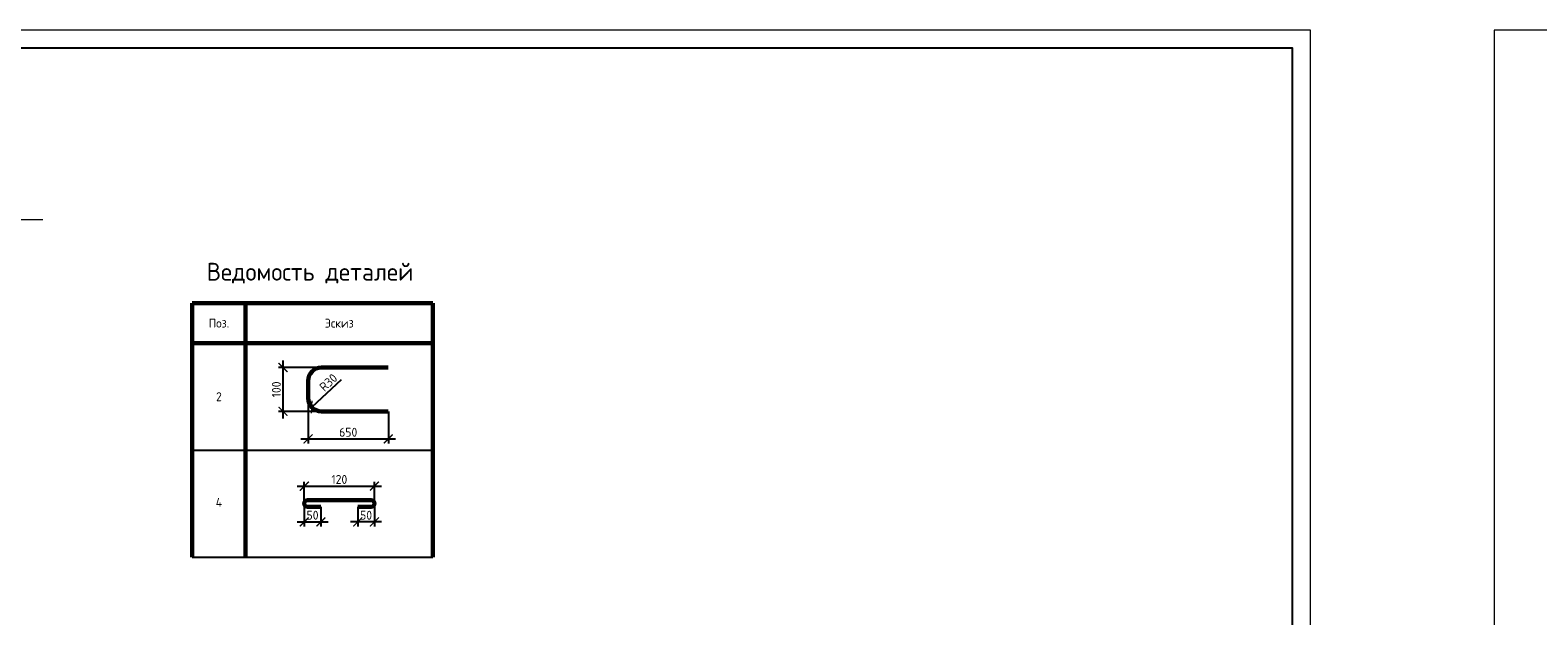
# Model space of a CAD drawing. Header units: millimetres. Extents: x 130535 to 3472113, y -52734 to 121434.
# Tile 33 of 100: x 433631 to 475914, y 17792 to 34210. Entities that reach past the tile are written whole.
import ezdxf

# ---------------------------------------------------------------- set-up
doc = ezdxf.new("R2010")
doc.units = ezdxf.units.MM
doc.layers.get('DEFPOINTS').update_dxf_attribs({"color": 1, "lineweight": 0})
for name, color, linetype, lineweight in [('Основная 0.60', 142, 'Continuous', 60), ('РАЗМЕРЫ', 1, 'Continuous', 9), ('Тонкая', 81, 'Continuous', 20), ('ТОНКИЕ', 7, 'Continuous', 9)]:
    doc.layers.add(name, color=color, linetype=linetype, lineweight=lineweight)
doc.layers.add('ТОЛСТЫЕ_ОСНОВНЫЕ', color=6, linetype='Continuous')
doc.styles.add('GOST-2.304_Type-B', font='GOST_Common.ttf')
doc.dimstyles.new('СПДС', dxfattribs={"dimscale": 100, "dimtxt": 2.5, "dimasz": 2.5, "dimexe": 1.25, "dimexo": 0, "dimtad": 1, "dimdec": 0, "dimtxsty": 'GOST-2.304_Type-B', "dimblk": 'ARCHTICK', "dimcen": 2.5, "dimdle": 2, "dimadec": 0, "dimazin": 2, "dimtfac": 0.75, "dimtdec": 0, "dimtmove": 1, "dimatfit": 3, "dimfxl": 1, "dimtolj": 1, "dimarcsym": 1})

# ---------------------------------------------------------------- blocks, each defined once
blk = doc.blocks.new('*U5')
at = {"layer": 'ТОЛСТЫЕ_ОСНОВНЫЕ', "color": 6}
blk.add_lwpolyline([(20, 5), (589, 5), (589, 415), (20, 415)], close=True, dxfattribs=at)
at = {"layer": 'ТОНКИЕ'}
blk.add_lwpolyline([(0, 0), (594, 0), (594, 420), (0, 420)], close=True, dxfattribs=at)
blk = doc.blocks.new('_ArchTick')
at = {"color": 0, "linetype": 'ByBlock', "const_width": 0.15}
blk.add_lwpolyline([(-0.5, -0.5), (0.5, 0.5)], dxfattribs=at)
blk = doc.blocks.new('*D448')
at = {"layer": 'DEFPOINTS', "color": 0, "linetype": 'Continuous', "lineweight": 0, "transparency": 16777216}
for p in [(440723, 24754), (441801, 24754), (441801, 23524)]:
    blk.add_point(p, dxfattribs=at)
at = {"layer": 'РАЗМЕРЫ', "color": 0, "linetype": 'Continuous', "lineweight": -2, "transparency": 16777216}
for p, q in [((440723, 23324), (440723, 24954)), ((441801, 24754), (440598, 24754)), ((441801, 23524), (440598, 23524))]:
    blk.add_line(p, q, dxfattribs=at)
at = {"layer": 'РАЗМЕРЫ', "color": 0, "linetype": 'Continuous', "lineweight": -2, "transparency": 16777216, "xscale": 250, "yscale": 250, "zscale": 250}
for p, rotation in [((440723, 24754), 90), ((440723, 23524), 270)]:
    blk.add_blockref('_ArchTick', p, dxfattribs=dict(at, rotation=rotation))
at = {"layer": 'РАЗМЕРЫ', "color": 0, "linetype": 'Continuous', "lineweight": 0, "transparency": 16777216, "insert": (440536, 24139), "char_height": 250, "attachment_point": 5, "rotation": 90, "style": 'GOST-2.304_Type-B'}
blk.add_mtext('\\A1;100', dxfattribs=at)
blk = doc.blocks.new('*D449')
at = {"layer": 'DEFPOINTS', "color": 0, "linetype": 'Continuous', "lineweight": 0, "transparency": 16777216}
for p in [(441426, 23899), (443676, 23524), (443676, 22751)]:
    blk.add_point(p, dxfattribs=at)
at = {"layer": 'РАЗМЕРЫ', "color": 0, "linetype": 'Continuous', "lineweight": -2, "transparency": 16777216}
for p, q in [((441426, 23899), (441426, 22626)), ((443676, 23524), (443676, 22626)), ((441226, 22751), (443876, 22751))]:
    blk.add_line(p, q, dxfattribs=at)
at = {"layer": 'РАЗМЕРЫ', "color": 0, "linetype": 'Continuous', "lineweight": -2, "transparency": 16777216, "xscale": 250, "yscale": 250, "zscale": 250, "rotation": 180}
blk.add_blockref('_ArchTick', (441426, 22751), dxfattribs=at)
at = {"layer": 'РАЗМЕРЫ', "color": 0, "linetype": 'Continuous', "lineweight": -2, "transparency": 16777216, "xscale": 250, "yscale": 250, "zscale": 250}
blk.add_blockref('_ArchTick', (443676, 22751), dxfattribs=at)
at = {"layer": 'РАЗМЕРЫ', "color": 0, "linetype": 'Continuous', "lineweight": 0, "transparency": 16777216, "insert": (442551, 22938), "char_height": 250, "attachment_point": 5, "style": 'GOST-2.304_Type-B'}
blk.add_mtext('\\A1;650', dxfattribs=at)
blk = doc.blocks.new('*D450')
at = {"layer": 'DEFPOINTS', "color": 0, "linetype": 'Continuous', "lineweight": 0, "transparency": 16777216}
for p in [(441801, 23899), (441526, 23644)]:
    blk.add_point(p, dxfattribs=at)
at = {"layer": 'РАЗМЕРЫ', "color": 0, "linetype": 'Continuous', "lineweight": -2, "transparency": 16777216}
blk.add_line((442351, 24409), (441526, 23644), dxfattribs=at)
at = {"layer": 'РАЗМЕРЫ', "color": 0, "linetype": 'Continuous', "lineweight": -2, "transparency": 16777216, "xscale": 250, "yscale": 250, "zscale": 250, "rotation": 222.8482016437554}
blk.add_blockref('_ArchTick', (441526, 23644), dxfattribs=at)
at = {"layer": 'РАЗМЕРЫ', "color": 0, "linetype": 'Continuous', "lineweight": 0, "transparency": 16777216, "insert": (441994, 24334), "char_height": 250, "attachment_point": 5, "rotation": 42.8482, "style": 'GOST-2.304_Type-B'}
blk.add_mtext('\\A1;R30', dxfattribs=at)
blk = doc.blocks.new('*D451')
at = {"layer": 'DEFPOINTS', "color": 0, "linetype": 'Continuous', "lineweight": 0, "transparency": 16777216}
for p in [(442819, 20848), (443286, 20939), (442819, 20424)]:
    blk.add_point(p, dxfattribs=at)
at = {"layer": 'РАЗМЕРЫ', "color": 0, "linetype": 'Continuous', "lineweight": -2, "transparency": 16777216}
for p, q in [((442819, 20848), (442819, 20299)), ((443286, 20939), (443286, 20299)), ((443486, 20424), (442619, 20424))]:
    blk.add_line(p, q, dxfattribs=at)
at = {"layer": 'РАЗМЕРЫ', "color": 0, "linetype": 'Continuous', "lineweight": -2, "transparency": 16777216, "xscale": 250, "yscale": 250, "zscale": 250, "rotation": 180}
blk.add_blockref('_ArchTick', (442819, 20424), dxfattribs=at)
at = {"layer": 'РАЗМЕРЫ', "color": 0, "linetype": 'Continuous', "lineweight": -2, "transparency": 16777216, "xscale": 250, "yscale": 250, "zscale": 250}
blk.add_blockref('_ArchTick', (443286, 20424), dxfattribs=at)
at = {"layer": 'РАЗМЕРЫ', "color": 0, "linetype": 'Continuous', "lineweight": 0, "transparency": 16777216, "insert": (443052, 20612), "char_height": 250, "attachment_point": 5, "style": 'GOST-2.304_Type-B'}
blk.add_mtext('\\A1;50', dxfattribs=at)
blk = doc.blocks.new('*D452')
at = {"layer": 'DEFPOINTS', "color": 0, "linetype": 'Continuous', "lineweight": 0, "transparency": 16777216}
for p in [(441317, 20939), (441784, 20848), (441784, 20424)]:
    blk.add_point(p, dxfattribs=at)
at = {"layer": 'РАЗМЕРЫ', "color": 0, "linetype": 'Continuous', "lineweight": -2, "transparency": 16777216}
for p, q in [((441317, 20939), (441317, 20299)), ((441784, 20848), (441784, 20299)), ((441117, 20424), (441984, 20424))]:
    blk.add_line(p, q, dxfattribs=at)
at = {"layer": 'РАЗМЕРЫ', "color": 0, "linetype": 'Continuous', "lineweight": -2, "transparency": 16777216, "xscale": 250, "yscale": 250, "zscale": 250, "rotation": 180}
blk.add_blockref('_ArchTick', (441317, 20424), dxfattribs=at)
at = {"layer": 'РАЗМЕРЫ', "color": 0, "linetype": 'Continuous', "lineweight": -2, "transparency": 16777216, "xscale": 250, "yscale": 250, "zscale": 250}
blk.add_blockref('_ArchTick', (441784, 20424), dxfattribs=at)
at = {"layer": 'РАЗМЕРЫ', "color": 0, "linetype": 'Continuous', "lineweight": 0, "transparency": 16777216, "insert": (441550, 20612), "char_height": 250, "attachment_point": 5, "style": 'GOST-2.304_Type-B'}
blk.add_mtext('\\A1;50', dxfattribs=at)
blk = doc.blocks.new('*D453')
at = {"layer": 'DEFPOINTS', "color": 0, "linetype": 'Continuous', "lineweight": 0, "transparency": 16777216}
for p in [(443286, 21427), (441319, 20959), (443286, 20938)]:
    blk.add_point(p, dxfattribs=at)
at = {"layer": 'РАЗМЕРЫ', "color": 0, "linetype": 'Continuous', "lineweight": -2, "transparency": 16777216}
for p, q in [((441119, 21427), (443486, 21427)), ((441319, 20959), (441319, 21552)), ((443286, 20938), (443286, 21552))]:
    blk.add_line(p, q, dxfattribs=at)
at = {"layer": 'РАЗМЕРЫ', "color": 0, "linetype": 'Continuous', "lineweight": -2, "transparency": 16777216, "xscale": 250, "yscale": 250, "zscale": 250, "rotation": 180}
blk.add_blockref('_ArchTick', (441319, 21427), dxfattribs=at)
at = {"layer": 'РАЗМЕРЫ', "color": 0, "linetype": 'Continuous', "lineweight": -2, "transparency": 16777216, "xscale": 250, "yscale": 250, "zscale": 250}
blk.add_blockref('_ArchTick', (443286, 21427), dxfattribs=at)
at = {"layer": 'РАЗМЕРЫ', "color": 0, "linetype": 'Continuous', "lineweight": 0, "transparency": 16777216, "insert": (442302, 21615), "char_height": 250, "attachment_point": 5, "style": 'GOST-2.304_Type-B'}
blk.add_mtext('\\A1;120', dxfattribs=at)

msp = doc.modelspace()

# ---------------------------------------------------------------- linework, layer by layer
at = {"layer": 'Основная 0.60', "linetype": 'Continuous', "lineweight": 60}
for p, q in [((438174.6, 26559.2), (444924.6, 26559.2)), ((438174.6, 26559.2), (438174.6, 19434.2)), ((439674.6, 26559.2), (439674.6, 19434.2)), ((444924.6, 26559.2), (444924.6, 19434.2)), ((438174.6, 25434.2), (444924.6, 25434.2))]:
    msp.add_line(p, q, dxfattribs=at)
at = {"layer": 'Основная 0.60'}
for p, q in [((441800.8, 24753.5), (443675.8, 24753.5)), ((441425.8, 24378.5), (441425.8, 23899)), ((441800.8, 23524), (443675.8, 23524)), ((441408.8, 21031.1), (443193.9, 21031.1)), ((441408.8, 20847.5), (441783.8, 20847.5)), ((443193.9, 20847.5), (442818.9, 20847.5))]:
    msp.add_line(p, q, dxfattribs=at)
at = {"layer": 'Основная 0.60', "linetype": 'Continuous', "lineweight": -3}
for p, q in [((438174.6, 22434.2), (444924.6, 22434.2)), ((438174.6, 22434.2), (444924.6, 22434.2)), ((438174.6, 19434.2), (444924.6, 19434.2))]:
    msp.add_line(p, q, dxfattribs=at)
at = {"layer": 'Основная 0.60'}
for centre, radius, start, end in [((441800.8, 24378.5), 375, 90, 180), ((441800.8, 23899), 375, 180, 270), ((441408.8, 20939.3), 91.8, 90, 270), ((443193.9, 20939.3), 91.8, 270, 90)]:
    msp.add_arc(centre, radius, start, end, dxfattribs=at)
at = {"layer": 'Тонкая'}
msp.add_lwpolyline([(431779.4, 28902.2), (431929.4, 28902.2), (432758.9, 28902.2), (432821.4, 29152.2), (432946.4, 28652.2), (433008.9, 28902.2), (433838.4, 28902.2), (433988.4, 28902.2)], dxfattribs=at)

# ---------------------------------------------------------------- block references
at = {"xscale": 100, "yscale": 100, "zscale": 100}
for p in [(410134.8, -7790.1), (474692.4, -7790.1), (474692.4, -7790.1)]:
    msp.add_blockref('*U5', p, dxfattribs=at)

# ---------------------------------------------------------------- texts
at = {"layer": 'Основная 0.60', "linetype": 'Continuous', "lineweight": -3, "attachment_point": 5, "style": 'GOST-2.304_Type-B'}
for s, insert, char_height, width in [('Ведомость деталей', (441479.5, 27397.5), 500, 6669.969), ('Поз.', (438924.6, 25996.7), 250, 1200), ('Эскиз', (442299.6, 25996.7), 250, 1200), ('2', (438924.6, 23934.2), 250, 1200), ('4', (438924.6, 20974.3), 250, 1200)]:
    msp.add_mtext(s, dxfattribs=dict(at, insert=insert, char_height=char_height, width=width))

# ---------------------------------------------------------------- dimensions: what is measured, and where the dimension line sits
at = {"layer": 'РАЗМЕРЫ', "color": 3, "linetype": 'Continuous', "lineweight": 0}
for base, p1, p2, angle, text, picture, middle in [((440723.2, 24753.5), (441800.8, 23524), (441800.8, 24753.5), 90, '100', '*D448', (440535.7, 24138.8)), ((442818.9, 20424.5), (443285.7, 20939.3), (442818.9, 20847.5), 180, '50', '*D451', (443052.3, 20612))]:
    dim = msp.add_linear_dim(base=base, p1=p1, p2=p2, angle=angle, text=text, dimstyle='СПДС', override={"dimlfac": 0.2}, dxfattribs=at)
    dim.commit()
    dim.dimension.update_dxf_attribs({"geometry": picture, "text_midpoint": middle})
dim = msp.add_radius_dim(center=(441800.8, 23899), mpoint=(441525.8, 23644), text='R30', dimstyle='СПДС', override={"dimlfac": 0.2}, dxfattribs=at)
dim.commit()
dim.dimension.update_dxf_attribs({"geometry": '*D450', "text_midpoint": (442121.5, 24196.5), "dimtype": 164})
for base, p1, p2, text, picture, middle in [((443675.8, 22750.6), (441425.8, 23899), (443675.8, 23524), '650', '*D449', (442550.8, 22938.1)), ((443285.7, 21427.3), (441319.2, 20959.3), (443285.7, 20938.4), '120', '*D453', (442302.4, 21614.8)), ((441783.8, 20424.5), (441317, 20939.3), (441783.8, 20847.5), '50', '*D452', (441550.4, 20612))]:
    dim = msp.add_linear_dim(base=base, p1=p1, p2=p2, text=text, dimstyle='СПДС', override={"dimlfac": 0.2}, dxfattribs=at)
    dim.commit()
    dim.dimension.update_dxf_attribs({"geometry": picture, "text_midpoint": middle})

doc.saveas('drawing.dxf')
